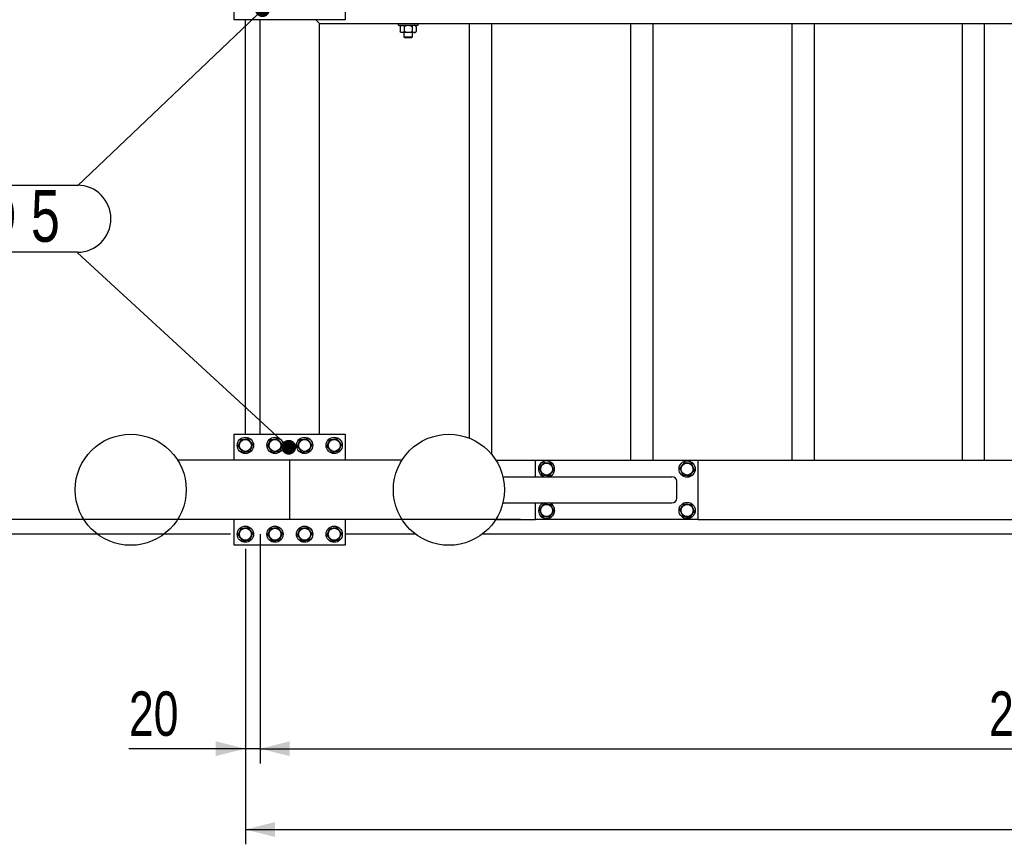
# Model space of a CAD drawing. Header units: millimetres. Extents: x 0 to 841, y 0 to 594.
# Tile 156 of 177: x 606 to 673, y 269 to 325. Entities that reach past the tile are written whole.
import ezdxf

# ---------------------------------------------------------------- set-up
doc = ezdxf.new("R2010")
doc.units = ezdxf.units.MM
doc.layers.add('COTES', color=1, linetype='Continuous')
doc.layers.add('NOTES', color=6, linetype='Continuous')
doc.layers.add('TRAIT-FORT', color=4, linetype='Continuous', lineweight=25)
doc.styles.add('SLDTEXTSTYLE1', font='TXT', dxfattribs={"width": 0.75})
doc.dimstyles.new('SLDDIMSTYLE0', dxfattribs={"dimtxt": 3, "dimasz": 2, "dimexe": 0, "dimexo": 0.0625, "dimgap": 0.75, "dimtad": 1, "dimdec": 0, "dimlfac": 20, "dimrnd": 1e-09, "dimzin": 12, "dimdsep": 46, "dimtxsty": 'SLDTEXTSTYLE1', "dimsah": 1, "dimcen": 0.09, "dimadec": 0, "dimazin": 3, "dimtfac": 1, "dimtdec": 0, "dimtofl": 0, "dimtmove": 0, "dimatfit": 3, "dimfxl": 1, "dimfrac": 2, "dimtolj": 1, "dimtzin": 12, "dimarcsym": 0})
doc.dimstyles.new('SLDDIMSTYLE1', dxfattribs={"dimtxt": 3, "dimasz": 2, "dimexe": 0, "dimexo": 0.0625, "dimgap": 0.75, "dimtad": 1, "dimdec": 0, "dimlfac": 20, "dimrnd": 1e-09, "dimzin": 12, "dimdsep": 46, "dimtxsty": 'SLDTEXTSTYLE1', "dimsah": 1, "dimcen": 0.09, "dimadec": 0, "dimazin": 3, "dimtfac": 1, "dimtdec": 0, "dimtmove": 0, "dimatfit": 0, "dimfxl": 1, "dimfrac": 2, "dimtolj": 1, "dimtzin": 12, "dimarcsym": 0})
doc.dimstyles.new('SLDDIMSTYLE2', dxfattribs={"dimtxt": 0.18, "dimasz": 1, "dimexe": 0, "dimexo": 0.0625, "dimgap": 0, "dimtad": 0, "dimtih": 1, "dimtoh": 1, "dimdec": 0, "dimrnd": 1e-09, "dimzin": 0, "dimdsep": 46, "dimtxsty": 'Standard', "dimblk1": 'DOT', "dimblk2": 'DOT', "dimsah": 1, "dimcen": 0.09, "dimadec": 0, "dimazin": 0, "dimtfac": 1, "dimtdec": 0, "dimtofl": 0, "dimtmove": 0, "dimatfit": 3, "dimldrblk": 'DOT', "dimfxl": 1, "dimfrac": 2, "dimtolj": 1, "dimtzin": 0, "dimarcsym": 0})

# ---------------------------------------------------------------- blocks, each defined once
blk = doc.blocks.new('_D_24')
at = {"layer": 'COTES', "color": 1, "transparency": 16777216}
for p, q in [((622.662, 290.383), (622.662, 274.896)), ((621.662, 289.383), (621.662, 274.896)), ((621.662, 275.896), (613.794, 275.896)), ((622.662, 275.896), (621.662, 275.896)), ((622.662, 275.896), (625.662, 275.896))]:
    blk.add_line(p, q, dxfattribs=at)
for points in [[(621.662, 275.896), (619.662, 276.396), (619.662, 275.396)], [(622.662, 275.896), (624.662, 275.396), (624.662, 276.396)]]:
    blk.add_solid(points, dxfattribs=at)
at = {"layer": 'COTES', "color": 1, "transparency": 16777216, "insert": (613.794, 279.763), "char_height": 3, "attachment_point": 1, "style": 'SLDTEXTSTYLE1'}
blk.add_mtext('20', dxfattribs=at)
blk = doc.blocks.new('_D_25')
at = {"layer": 'COTES', "color": 1, "transparency": 16777216}
for p, q in [((621.662, 289.383), (621.662, 269.437)), ((744.662, 289.383), (744.662, 269.437)), ((621.662, 270.437), (744.662, 270.437))]:
    blk.add_line(p, q, dxfattribs=at)
for points in [[(621.662, 270.437), (623.662, 269.937), (623.662, 270.937)], [(744.662, 270.437), (742.662, 270.937), (742.662, 269.937)]]:
    blk.add_solid(points, dxfattribs=at)
at = {"layer": 'COTES', "color": 1, "transparency": 16777216, "char_height": 3, "attachment_point": 1, "style": 'SLDTEXTSTYLE1'}
for s, insert in [('2460', (673.535, 274.304)), ('Toles', (683.527, 274.304))]:
    blk.add_mtext(s, dxfattribs=dict(at, insert=insert))
blk = doc.blocks.new('_D_32')
at = {"layer": 'COTES', "color": 1, "transparency": 16777216}
for p, q in [((484.049, 291.383), (484.049, 299.032)), ((640.262, 291.383), (483.049, 291.383)), ((484.049, 291.383), (484.049, 290.383)), ((620.662, 290.383), (483.049, 290.383)), ((484.049, 290.383), (484.049, 287.383))]:
    blk.add_line(p, q, dxfattribs=at)
for points in [[(484.049, 291.383), (484.549, 293.383), (483.549, 293.383)], [(484.049, 290.383), (483.549, 288.383), (484.549, 288.383)]]:
    blk.add_solid(points, dxfattribs=at)
at = {"layer": 'COTES', "color": 1, "transparency": 16777216, "insert": (480.182, 294.598), "char_height": 3, "attachment_point": 1, "rotation": 90, "style": 'SLDTEXTSTYLE1'}
blk.add_mtext('20', dxfattribs=at)
blk = doc.blocks.new('_D_33')
at = {"layer": 'COTES', "color": 1, "transparency": 16777216}
for p, q in [((489.662, 327.883), (474.057, 327.883)), ((475.057, 327.883), (475.057, 290.383)), ((620.662, 290.383), (474.057, 290.383))]:
    blk.add_line(p, q, dxfattribs=at)
for points in [[(475.057, 327.883), (474.557, 325.883), (475.557, 325.883)], [(475.057, 290.383), (475.557, 292.383), (474.557, 292.383)]]:
    blk.add_solid(points, dxfattribs=at)
at = {"layer": 'COTES', "color": 1, "transparency": 16777216, "char_height": 3, "attachment_point": 1, "rotation": 90, "style": 'SLDTEXTSTYLE1'}
for s, insert in [('TOLES', (471.19, 307.448)), ('750', (471.19, 299.673))]:
    blk.add_mtext(s, dxfattribs=dict(at, insert=insert))
blk = doc.blocks.new('_D_34')
at = {"layer": 'COTES', "color": 1, "transparency": 16777216}
for p, q in [((743.662, 298.283), (743.662, 274.896)), ((622.662, 290.383), (622.662, 274.896)), ((622.662, 275.896), (743.662, 275.896))]:
    blk.add_line(p, q, dxfattribs=at)
for points in [[(622.662, 275.896), (624.662, 275.396), (624.662, 276.396)], [(743.662, 275.896), (741.662, 276.396), (741.662, 275.396)]]:
    blk.add_solid(points, dxfattribs=at)
at = {"layer": 'COTES', "color": 1, "transparency": 16777216, "char_height": 3, "attachment_point": 1, "style": 'SLDTEXTSTYLE1'}
for s, insert in [('2420', (671.91, 279.763)), ('Cadre', (681.902, 279.763))]:
    blk.add_mtext(s, dxfattribs=dict(at, insert=insert))
blk = doc.blocks.new('SW_NOTE_33')
at = {"layer": 'NOTES', "color": 0}
for p, q in [((-13.585, 0.046), (0, 0.046)), ((0, -4.482), (-13.585, -4.482))]:
    blk.add_line(p, q, dxfattribs=at)
for centre, start, end in [((-13.585, -2.218), 90, 270), ((0, -2.218), 270, 90)]:
    blk.add_arc(centre, 2.264, start, end, dxfattribs=at)
at = {"layer": 'NOTES', "color": 0, "insert": (-6.748, -0.274), "char_height": 3.5, "attachment_point": 2, "style": 'SLDTEXTSTYLE1'}
blk.add_mtext('PIED 5', dxfattribs=at)
blk = doc.blocks.new('_Dot')
at = {"color": 0, "linetype": 'ByBlock', "lineweight": -2}
blk.add_line((-0.5, 0), (-1, 0), dxfattribs=at)
at = {"color": 0, "linetype": 'ByBlock', "const_width": 0.5}
blk.add_lwpolyline([(-0.25, 0, 1), (0.25, 0, 1)], format="xyb", close=True, dxfattribs=at)

msp = doc.modelspace()

# ---------------------------------------------------------------- linework, layer by layer
at = {"layer": 'TRAIT-FORT', "color": 4, "linetype": 'Continuous', "lineweight": 25}
for p, q in [((620.912, 325.133), (620.912, 326.883)), ((628.412, 326.883), (628.412, 325.133)), ((628.412, 325.133), (620.912, 325.133)), ((621.662, 297.133), (621.662, 325.133)), ((622.662, 297.133), (622.662, 325.133)), ((626.662, 324.883), (626.412, 325.133)), ((626.412, 325.133), (626.662, 324.883)), ((626.662, 324.883), (681.162, 324.883)), ((626.662, 297.133), (626.662, 324.883)), ((631.987, 324.883), (631.987, 324.758)), ((631.987, 324.758), (633.337, 324.758)), ((632.187, 324.758), (632.114, 324.685)), ((632.114, 324.685), (632.114, 324.332)), ((632.387, 324.685), (632.387, 324.332)), ((632.935, 324.685), (632.935, 324.332)), ((633.21, 324.685), (633.137, 324.758)), ((633.211, 324.685), (633.211, 324.332)), ((633.337, 324.758), (633.337, 324.883)), ((636.812, 296.862), (636.812, 324.883)), ((638.312, 295.761), (638.312, 324.883)), ((647.712, 295.383), (647.712, 324.883)), ((649.212, 295.383), (649.212, 324.883)), ((658.612, 295.383), (658.612, 324.883)), ((660.112, 295.383), (660.112, 324.883)), ((670.112, 295.383), (670.112, 324.883)), ((671.612, 295.383), (671.612, 324.883)), ((632.114, 324.332), (632.187, 324.258)), ((632.25, 324.258), (632.187, 324.258)), ((632.661, 324.258), (632.25, 324.258)), ((632.362, 324.258), (632.362, 323.983)), ((633.073, 324.258), (632.661, 324.258)), ((632.962, 323.983), (632.962, 324.258)), ((633.137, 324.258), (633.073, 324.258)), ((633.137, 324.258), (633.211, 324.332)), ((632.362, 323.983), (632.437, 323.908)), ((632.362, 323.983), (632.962, 323.983)), ((632.887, 323.908), (632.437, 323.908)), ((632.887, 323.908), (632.962, 323.983)), ((620.912, 295.383), (620.912, 297.133)), ((620.912, 297.133), (628.412, 297.133)), ((628.412, 297.133), (628.412, 295.383)), ((624.662, 295.383), (617.084, 295.383)), ((632.24, 295.383), (624.662, 295.383)), ((624.662, 295.083), (624.662, 295.383)), ((624.662, 295.083), (624.662, 295.383)), ((624.662, 291.683), (624.662, 295.083)), ((638.584, 295.383), (641.262, 295.383)), ((641.262, 295.383), (652.262, 295.383)), ((641.262, 294.258), (641.262, 295.383)), ((652.262, 295.383), (679.412, 295.383)), ((652.262, 291.383), (652.262, 295.383)), ((639.059, 294.258), (650.467, 294.258)), ((650.819, 292.808), (650.819, 293.958)), ((639.059, 292.508), (650.467, 292.508)), ((641.262, 291.383), (641.262, 292.508)), ((624.662, 291.383), (624.662, 291.683)), ((624.662, 291.383), (624.662, 291.683)), ((624.662, 291.383), (617.084, 291.383)), ((620.912, 289.633), (620.912, 291.383)), ((632.24, 291.383), (624.662, 291.383)), ((628.412, 291.383), (628.412, 289.633)), ((638.584, 291.383), (641.262, 291.383)), ((652.262, 291.383), (641.262, 291.383)), ((652.262, 291.383), (679.412, 291.383)), ((633.162, 290.383), (628.412, 290.383)), ((679.412, 290.383), (637.662, 290.383)), ((628.412, 289.633), (620.912, 289.633))]:
    msp.add_line(p, q, dxfattribs=at)
at = {"layer": 'TRAIT-FORT', "color": 4, "linetype": 'Continuous', "lineweight": 25, "flags": 128}
msp.add_lwpolyline([(642.332, 292.43), (642.247, 292.48), (642.176, 292.508)], dxfattribs=at)
at = {"layer": 'TRAIT-FORT', "color": 4, "linetype": 'Continuous', "lineweight": 25}
for centre, radius in [((613.912, 293.383), 3.75), ((621.662, 296.383), 0.55), ((621.662, 296.383), 0.404), ((623.662, 296.383), 0.55), ((623.662, 296.383), 0.404), ((625.662, 296.383), 0.55), ((625.662, 296.383), 0.404), ((627.662, 296.383), 0.55), ((627.662, 296.383), 0.404), ((635.412, 293.383), 3.75), ((642.012, 294.783), 0.404), ((651.512, 294.783), 0.55), ((651.512, 294.783), 0.404), ((642.012, 291.983), 0.404), ((651.512, 291.983), 0.55), ((651.512, 291.983), 0.404), ((621.662, 290.383), 0.55), ((621.662, 290.383), 0.404), ((623.662, 290.383), 0.55), ((623.662, 290.383), 0.404), ((625.662, 290.383), 0.55), ((625.662, 290.383), 0.404), ((627.662, 290.383), 0.55), ((627.662, 290.383), 0.404)]:
    msp.add_circle(centre, radius, dxfattribs=at)
for centre, start, end in [((642.012, 294.783), 54.39481, 252.65856), ((642.012, 294.783), 287.34144, 54.39481), ((642.012, 291.983), 107.34144, 54.39481)]:
    msp.add_arc(centre, 0.55, start, end, dxfattribs=at)
for centre, start_param, end_param in [((650.467, 293.958), 0, 1.570796), ((650.467, 292.808), 4.712389, 6.283185)]:
    msp.add_ellipse(centre, major_axis=(0.353, 0), ratio=0.850615, start_param=start_param, end_param=end_param, dxfattribs=at)
for points, knots in [([(632.114, 324.685), (632.132, 324.702), (632.17, 324.737), (632.217, 324.757), (632.244, 324.758), (632.25, 324.758)], [0, 0, 0, 0, 0.432385, 0.879554, 1, 1, 1, 1]), ([(632.25, 324.758), (632.274, 324.754), (632.322, 324.745), (632.365, 324.705), (632.387, 324.685)], [0, 0, 0, 0, 0.504, 1, 1, 1, 1]), ([(632.387, 324.685), (632.407, 324.694), (632.458, 324.718), (632.544, 324.747), (632.617, 324.758), (632.656, 324.758), (632.661, 324.758)], [0, 0, 0, 0, 0.237039, 0.589019, 0.951631, 1, 1, 1, 1]), ([(632.661, 324.758), (632.69, 324.756), (632.75, 324.753), (632.843, 324.727), (632.903, 324.699), (632.935, 324.685)], [0, 0, 0, 0, 0.30999, 0.629546, 1, 1, 1, 1]), ([(633.073, 324.758), (633.049, 324.754), (633, 324.745), (632.957, 324.705), (632.935, 324.685)], [0, 0, 0, 0, 0.504, 1, 1, 1, 1]), ([(633.211, 324.685), (633.192, 324.702), (633.153, 324.737), (633.106, 324.757), (633.079, 324.758), (633.073, 324.758)], [0, 0, 0, 0, 0.432385, 0.879554, 1, 1, 1, 1]), ([(632.25, 324.258), (632.226, 324.262), (632.178, 324.271), (632.135, 324.311), (632.114, 324.332)], [0, 0, 0, 0, 0.504, 1, 1, 1, 1]), ([(632.387, 324.332), (632.368, 324.314), (632.33, 324.279), (632.283, 324.26), (632.256, 324.258), (632.25, 324.258)], [0, 0, 0, 0, 0.432385, 0.879554, 1, 1, 1, 1]), ([(632.661, 324.258), (632.656, 324.258), (632.618, 324.258), (632.545, 324.269), (632.459, 324.297), (632.407, 324.322), (632.387, 324.332)], [0, 0, 0, 0, 0.048369, 0.39933, 0.762965, 1, 1, 1, 1]), ([(632.935, 324.332), (632.903, 324.317), (632.844, 324.29), (632.751, 324.263), (632.691, 324.26), (632.661, 324.258)], [0, 0, 0, 0, 0.3704571, 0.6810182, 1, 1, 1, 1]), ([(632.935, 324.332), (632.954, 324.314), (632.992, 324.279), (633.04, 324.26), (633.067, 324.258), (633.073, 324.258)], [0, 0, 0, 0, 0.432385, 0.879554, 1, 1, 1, 1]), ([(633.073, 324.258), (633.097, 324.262), (633.145, 324.271), (633.189, 324.311), (633.211, 324.332)], [0, 0, 0, 0, 0.504, 1, 1, 1, 1]), ([(621.175, 296.322), (621.192, 296.362), (621.225, 296.441), (621.275, 296.559), (621.322, 296.671), (621.351, 296.74), (621.366, 296.775)], [0, 0, 0, 0, 0.264605, 0.534948, 0.765343, 1, 1, 1, 1]), ([(621.366, 296.775), (621.428, 296.782), (621.531, 296.795), (621.679, 296.814), (621.779, 296.826), (621.837, 296.833), (621.853, 296.835)], [0, 0, 0, 0, 0.385549, 0.637642, 0.896546, 1, 1, 1, 1]), ([(622.149, 296.444), (622.123, 296.478), (622.071, 296.546), (621.994, 296.648), (621.921, 296.745), (621.876, 296.805), (621.853, 296.835)], [0, 0, 0, 0, 0.264605, 0.534948, 0.765343, 1, 1, 1, 1]), ([(623.175, 296.322), (623.192, 296.362), (623.225, 296.441), (623.275, 296.559), (623.322, 296.671), (623.351, 296.74), (623.366, 296.775)], [0, 0, 0, 0, 0.264605, 0.534948, 0.765343, 1, 1, 1, 1]), ([(623.366, 296.775), (623.428, 296.782), (623.531, 296.795), (623.679, 296.814), (623.779, 296.826), (623.837, 296.833), (623.853, 296.835)], [0, 0, 0, 0, 0.385549, 0.637642, 0.896546, 1, 1, 1, 1]), ([(624.149, 296.444), (624.123, 296.478), (624.071, 296.546), (623.994, 296.648), (623.921, 296.745), (623.876, 296.805), (623.853, 296.835)], [0, 0, 0, 0, 0.264605, 0.534948, 0.765343, 1, 1, 1, 1]), ([(625.175, 296.322), (625.192, 296.362), (625.225, 296.441), (625.275, 296.559), (625.322, 296.671), (625.351, 296.74), (625.366, 296.775)], [0, 0, 0, 0, 0.264605, 0.534948, 0.765343, 1, 1, 1, 1]), ([(625.366, 296.775), (625.428, 296.782), (625.531, 296.795), (625.679, 296.814), (625.779, 296.826), (625.837, 296.833), (625.853, 296.835)], [0, 0, 0, 0, 0.385549, 0.637642, 0.896546, 1, 1, 1, 1]), ([(626.149, 296.444), (626.123, 296.478), (626.071, 296.546), (625.994, 296.648), (625.921, 296.745), (625.876, 296.805), (625.853, 296.835)], [0, 0, 0, 0, 0.264605, 0.534948, 0.765343, 1, 1, 1, 1]), ([(627.175, 296.322), (627.192, 296.362), (627.225, 296.441), (627.275, 296.559), (627.322, 296.671), (627.351, 296.74), (627.366, 296.775)], [0, 0, 0, 0, 0.264605, 0.534948, 0.765343, 1, 1, 1, 1]), ([(627.366, 296.775), (627.428, 296.782), (627.531, 296.795), (627.679, 296.814), (627.779, 296.826), (627.837, 296.833), (627.853, 296.835)], [0, 0, 0, 0, 0.385549, 0.637642, 0.896546, 1, 1, 1, 1]), ([(628.149, 296.444), (628.123, 296.478), (628.071, 296.546), (627.994, 296.648), (627.921, 296.745), (627.876, 296.805), (627.853, 296.835)], [0, 0, 0, 0, 0.264605, 0.534948, 0.765343, 1, 1, 1, 1]), ([(621.175, 296.322), (621.201, 296.289), (621.253, 296.22), (621.33, 296.118), (621.403, 296.021), (621.448, 295.961), (621.471, 295.931)], [0, 0, 0, 0, 0.264605, 0.534948, 0.765343, 1, 1, 1, 1]), ([(622.149, 296.444), (622.132, 296.404), (622.099, 296.325), (622.049, 296.208), (622.002, 296.095), (621.973, 296.026), (621.958, 295.992)], [0, 0, 0, 0, 0.264605, 0.534948, 0.765343, 1, 1, 1, 1]), ([(623.175, 296.322), (623.201, 296.289), (623.253, 296.22), (623.33, 296.118), (623.403, 296.021), (623.448, 295.961), (623.471, 295.931)], [0, 0, 0, 0, 0.264605, 0.534948, 0.765343, 1, 1, 1, 1]), ([(624.149, 296.444), (624.132, 296.404), (624.099, 296.325), (624.049, 296.208), (624.002, 296.095), (623.973, 296.026), (623.958, 295.992)], [0, 0, 0, 0, 0.264605, 0.534948, 0.765343, 1, 1, 1, 1]), ([(625.175, 296.322), (625.201, 296.289), (625.253, 296.22), (625.33, 296.118), (625.403, 296.021), (625.448, 295.961), (625.471, 295.931)], [0, 0, 0, 0, 0.264605, 0.534948, 0.765343, 1, 1, 1, 1]), ([(626.149, 296.444), (626.132, 296.404), (626.099, 296.325), (626.049, 296.208), (626.002, 296.095), (625.973, 296.026), (625.958, 295.992)], [0, 0, 0, 0, 0.264605, 0.534948, 0.765343, 1, 1, 1, 1]), ([(627.175, 296.322), (627.201, 296.289), (627.253, 296.22), (627.33, 296.118), (627.403, 296.021), (627.448, 295.961), (627.471, 295.931)], [0, 0, 0, 0, 0.264605, 0.534948, 0.765343, 1, 1, 1, 1]), ([(628.149, 296.444), (628.132, 296.404), (628.099, 296.325), (628.049, 296.208), (628.002, 296.095), (627.973, 296.026), (627.958, 295.992)], [0, 0, 0, 0, 0.264605, 0.534948, 0.765343, 1, 1, 1, 1]), ([(621.471, 295.931), (621.533, 295.939), (621.635, 295.952), (621.784, 295.97), (621.884, 295.982), (621.942, 295.99), (621.958, 295.992)], [0, 0, 0, 0, 0.3855495, 0.6376419, 0.8965462, 1, 1, 1, 1]), ([(623.471, 295.931), (623.533, 295.939), (623.635, 295.952), (623.784, 295.97), (623.884, 295.982), (623.942, 295.99), (623.958, 295.992)], [0, 0, 0, 0, 0.3855495, 0.6376419, 0.8965462, 1, 1, 1, 1]), ([(625.471, 295.931), (625.533, 295.939), (625.635, 295.952), (625.784, 295.97), (625.884, 295.982), (625.942, 295.99), (625.958, 295.992)], [0, 0, 0, 0, 0.3855495, 0.6376419, 0.8965462, 1, 1, 1, 1]), ([(627.471, 295.931), (627.533, 295.939), (627.635, 295.952), (627.784, 295.97), (627.884, 295.982), (627.942, 295.99), (627.958, 295.992)], [0, 0, 0, 0, 0.3855495, 0.6376419, 0.8965462, 1, 1, 1, 1]), ([(641.524, 294.834), (641.549, 294.869), (641.6, 294.938), (641.675, 295.042), (641.746, 295.14), (641.79, 295.201), (641.812, 295.231)], [0, 0, 0, 0, 0.264605, 0.534948, 0.765343, 1, 1, 1, 1]), ([(641.524, 294.834), (641.541, 294.795), (641.576, 294.717), (641.628, 294.6), (641.678, 294.489), (641.708, 294.42), (641.724, 294.386)], [0, 0, 0, 0, 0.264605, 0.534948, 0.765343, 1, 1, 1, 1]), ([(641.812, 295.231), (641.874, 295.225), (641.977, 295.214), (642.126, 295.198), (642.226, 295.188), (642.284, 295.182), (642.3, 295.18)], [0, 0, 0, 0, 0.385549, 0.637642, 0.896546, 1, 1, 1, 1]), ([(642.5, 294.732), (642.475, 294.697), (642.425, 294.628), (642.35, 294.525), (642.278, 294.426), (642.234, 294.365), (642.212, 294.335)], [0, 0, 0, 0, 0.264605, 0.534948, 0.765343, 1, 1, 1, 1]), ([(642.5, 294.732), (642.483, 294.771), (642.448, 294.849), (642.396, 294.966), (642.346, 295.077), (642.316, 295.146), (642.3, 295.18)], [0, 0, 0, 0, 0.264605, 0.534948, 0.765343, 1, 1, 1, 1]), ([(651.024, 294.834), (651.049, 294.869), (651.1, 294.938), (651.175, 295.042), (651.246, 295.14), (651.29, 295.201), (651.312, 295.231)], [0, 0, 0, 0, 0.264605, 0.534948, 0.765343, 1, 1, 1, 1]), ([(651.024, 294.834), (651.041, 294.795), (651.076, 294.717), (651.128, 294.6), (651.178, 294.489), (651.208, 294.42), (651.224, 294.386)], [0, 0, 0, 0, 0.264605, 0.534948, 0.765343, 1, 1, 1, 1]), ([(651.312, 295.231), (651.374, 295.225), (651.477, 295.214), (651.626, 295.198), (651.726, 295.188), (651.784, 295.182), (651.8, 295.18)], [0, 0, 0, 0, 0.385549, 0.637642, 0.896546, 1, 1, 1, 1]), ([(652, 294.732), (651.975, 294.697), (651.925, 294.628), (651.85, 294.525), (651.778, 294.426), (651.734, 294.365), (651.712, 294.335)], [0, 0, 0, 0, 0.264605, 0.534948, 0.765343, 1, 1, 1, 1]), ([(652, 294.732), (651.983, 294.771), (651.948, 294.849), (651.896, 294.966), (651.846, 295.077), (651.816, 295.146), (651.8, 295.18)], [0, 0, 0, 0, 0.264605, 0.534948, 0.765343, 1, 1, 1, 1]), ([(641.724, 294.386), (641.786, 294.38), (641.888, 294.369), (642.037, 294.353), (642.138, 294.343), (642.195, 294.337), (642.212, 294.335)], [0, 0, 0, 0, 0.385549, 0.637642, 0.896546, 1, 1, 1, 1]), ([(651.224, 294.386), (651.286, 294.38), (651.388, 294.369), (651.537, 294.353), (651.638, 294.343), (651.695, 294.337), (651.712, 294.335)], [0, 0, 0, 0, 0.385549, 0.637642, 0.896546, 1, 1, 1, 1]), ([(641.524, 292.034), (641.549, 292.069), (641.6, 292.138), (641.675, 292.242), (641.746, 292.34), (641.79, 292.401), (641.812, 292.431)], [0, 0, 0, 0, 0.264605, 0.534948, 0.765343, 1, 1, 1, 1]), ([(641.812, 292.431), (641.874, 292.425), (641.977, 292.414), (642.126, 292.398), (642.226, 292.388), (642.284, 292.382), (642.3, 292.38)], [0, 0, 0, 0, 0.385549, 0.637642, 0.896546, 1, 1, 1, 1]), ([(642.5, 291.932), (642.483, 291.971), (642.448, 292.049), (642.396, 292.166), (642.346, 292.277), (642.316, 292.346), (642.3, 292.38)], [0, 0, 0, 0, 0.264605, 0.534948, 0.765343, 1, 1, 1, 1]), ([(651.024, 292.034), (651.049, 292.069), (651.1, 292.138), (651.175, 292.242), (651.246, 292.34), (651.29, 292.401), (651.312, 292.431)], [0, 0, 0, 0, 0.264605, 0.534948, 0.765343, 1, 1, 1, 1]), ([(651.312, 292.431), (651.374, 292.425), (651.477, 292.414), (651.626, 292.398), (651.726, 292.388), (651.784, 292.382), (651.8, 292.38)], [0, 0, 0, 0, 0.385549, 0.637642, 0.896546, 1, 1, 1, 1]), ([(652, 291.932), (651.983, 291.971), (651.948, 292.049), (651.896, 292.166), (651.846, 292.277), (651.816, 292.346), (651.8, 292.38)], [0, 0, 0, 0, 0.264605, 0.534948, 0.765343, 1, 1, 1, 1]), ([(641.524, 292.034), (641.541, 291.995), (641.576, 291.917), (641.628, 291.8), (641.678, 291.689), (641.708, 291.62), (641.724, 291.586)], [0, 0, 0, 0, 0.264605, 0.534948, 0.765343, 1, 1, 1, 1]), ([(641.724, 291.586), (641.786, 291.58), (641.888, 291.569), (642.037, 291.553), (642.138, 291.543), (642.195, 291.537), (642.212, 291.535)], [0, 0, 0, 0, 0.385549, 0.637642, 0.896546, 1, 1, 1, 1]), ([(642.5, 291.932), (642.475, 291.897), (642.425, 291.828), (642.35, 291.725), (642.278, 291.626), (642.234, 291.565), (642.212, 291.535)], [0, 0, 0, 0, 0.264605, 0.534948, 0.765343, 1, 1, 1, 1]), ([(651.024, 292.034), (651.041, 291.995), (651.076, 291.917), (651.128, 291.8), (651.178, 291.689), (651.208, 291.62), (651.224, 291.586)], [0, 0, 0, 0, 0.264605, 0.534948, 0.765343, 1, 1, 1, 1]), ([(651.224, 291.586), (651.286, 291.58), (651.388, 291.569), (651.537, 291.553), (651.638, 291.543), (651.695, 291.537), (651.712, 291.535)], [0, 0, 0, 0, 0.385549, 0.637642, 0.896546, 1, 1, 1, 1]), ([(652, 291.932), (651.975, 291.897), (651.925, 291.828), (651.85, 291.725), (651.778, 291.626), (651.734, 291.565), (651.712, 291.535)], [0, 0, 0, 0, 0.264605, 0.534948, 0.765343, 1, 1, 1, 1]), ([(621.175, 290.322), (621.192, 290.362), (621.225, 290.441), (621.275, 290.559), (621.322, 290.671), (621.351, 290.74), (621.366, 290.775)], [0, 0, 0, 0, 0.264605, 0.534948, 0.765343, 1, 1, 1, 1]), ([(621.366, 290.775), (621.428, 290.782), (621.531, 290.795), (621.679, 290.814), (621.779, 290.826), (621.837, 290.833), (621.853, 290.835)], [0, 0, 0, 0, 0.385549, 0.637642, 0.896546, 1, 1, 1, 1]), ([(622.149, 290.444), (622.123, 290.478), (622.071, 290.546), (621.994, 290.648), (621.921, 290.745), (621.876, 290.805), (621.853, 290.835)], [0, 0, 0, 0, 0.264605, 0.534948, 0.765343, 1, 1, 1, 1]), ([(623.175, 290.322), (623.192, 290.362), (623.225, 290.441), (623.275, 290.559), (623.322, 290.671), (623.351, 290.74), (623.366, 290.775)], [0, 0, 0, 0, 0.264605, 0.534948, 0.765343, 1, 1, 1, 1]), ([(623.366, 290.775), (623.428, 290.782), (623.531, 290.795), (623.679, 290.814), (623.779, 290.826), (623.837, 290.833), (623.853, 290.835)], [0, 0, 0, 0, 0.385549, 0.637642, 0.896546, 1, 1, 1, 1]), ([(624.149, 290.444), (624.123, 290.478), (624.071, 290.546), (623.994, 290.648), (623.921, 290.745), (623.876, 290.805), (623.853, 290.835)], [0, 0, 0, 0, 0.264605, 0.534948, 0.765343, 1, 1, 1, 1]), ([(625.175, 290.322), (625.192, 290.362), (625.225, 290.441), (625.275, 290.559), (625.322, 290.671), (625.351, 290.74), (625.366, 290.775)], [0, 0, 0, 0, 0.264605, 0.534948, 0.765343, 1, 1, 1, 1]), ([(625.366, 290.775), (625.428, 290.782), (625.531, 290.795), (625.679, 290.814), (625.779, 290.826), (625.837, 290.833), (625.853, 290.835)], [0, 0, 0, 0, 0.385549, 0.637642, 0.896546, 1, 1, 1, 1]), ([(626.149, 290.444), (626.123, 290.478), (626.071, 290.546), (625.994, 290.648), (625.921, 290.745), (625.876, 290.805), (625.853, 290.835)], [0, 0, 0, 0, 0.264605, 0.534948, 0.765343, 1, 1, 1, 1]), ([(627.175, 290.322), (627.192, 290.362), (627.225, 290.441), (627.275, 290.559), (627.322, 290.671), (627.351, 290.74), (627.366, 290.775)], [0, 0, 0, 0, 0.264605, 0.534948, 0.765343, 1, 1, 1, 1]), ([(627.366, 290.775), (627.428, 290.782), (627.531, 290.795), (627.679, 290.814), (627.779, 290.826), (627.837, 290.833), (627.853, 290.835)], [0, 0, 0, 0, 0.385549, 0.637642, 0.896546, 1, 1, 1, 1]), ([(628.149, 290.444), (628.123, 290.478), (628.071, 290.546), (627.994, 290.648), (627.921, 290.745), (627.876, 290.805), (627.853, 290.835)], [0, 0, 0, 0, 0.264605, 0.534948, 0.765343, 1, 1, 1, 1]), ([(621.175, 290.322), (621.201, 290.289), (621.253, 290.22), (621.33, 290.118), (621.403, 290.021), (621.448, 289.961), (621.471, 289.931)], [0, 0, 0, 0, 0.264605, 0.534948, 0.765343, 1, 1, 1, 1]), ([(622.149, 290.444), (622.132, 290.404), (622.099, 290.325), (622.049, 290.208), (622.002, 290.095), (621.973, 290.026), (621.958, 289.992)], [0, 0, 0, 0, 0.264605, 0.534948, 0.765343, 1, 1, 1, 1]), ([(623.175, 290.322), (623.201, 290.289), (623.253, 290.22), (623.33, 290.118), (623.403, 290.021), (623.448, 289.961), (623.471, 289.931)], [0, 0, 0, 0, 0.264605, 0.534948, 0.765343, 1, 1, 1, 1]), ([(624.149, 290.444), (624.132, 290.404), (624.099, 290.325), (624.049, 290.208), (624.002, 290.095), (623.973, 290.026), (623.958, 289.992)], [0, 0, 0, 0, 0.264605, 0.534948, 0.765343, 1, 1, 1, 1]), ([(625.175, 290.322), (625.201, 290.289), (625.253, 290.22), (625.33, 290.118), (625.403, 290.021), (625.448, 289.961), (625.471, 289.931)], [0, 0, 0, 0, 0.264605, 0.534948, 0.765343, 1, 1, 1, 1]), ([(626.149, 290.444), (626.132, 290.404), (626.099, 290.325), (626.049, 290.208), (626.002, 290.095), (625.973, 290.026), (625.958, 289.992)], [0, 0, 0, 0, 0.264605, 0.534948, 0.765343, 1, 1, 1, 1]), ([(627.175, 290.322), (627.201, 290.289), (627.253, 290.22), (627.33, 290.118), (627.403, 290.021), (627.448, 289.961), (627.471, 289.931)], [0, 0, 0, 0, 0.264605, 0.534948, 0.765343, 1, 1, 1, 1]), ([(628.149, 290.444), (628.132, 290.404), (628.099, 290.325), (628.049, 290.208), (628.002, 290.095), (627.973, 290.026), (627.958, 289.992)], [0, 0, 0, 0, 0.264605, 0.534948, 0.765343, 1, 1, 1, 1]), ([(621.471, 289.931), (621.533, 289.939), (621.635, 289.952), (621.784, 289.97), (621.884, 289.982), (621.942, 289.99), (621.958, 289.992)], [0, 0, 0, 0, 0.3855495, 0.6376419, 0.8965462, 1, 1, 1, 1]), ([(623.471, 289.931), (623.533, 289.939), (623.635, 289.952), (623.784, 289.97), (623.884, 289.982), (623.942, 289.99), (623.958, 289.992)], [0, 0, 0, 0, 0.3855495, 0.6376419, 0.8965462, 1, 1, 1, 1]), ([(625.471, 289.931), (625.533, 289.939), (625.635, 289.952), (625.784, 289.97), (625.884, 289.982), (625.942, 289.99), (625.958, 289.992)], [0, 0, 0, 0, 0.3855495, 0.6376419, 0.8965462, 1, 1, 1, 1]), ([(627.471, 289.931), (627.533, 289.939), (627.635, 289.952), (627.784, 289.97), (627.884, 289.982), (627.942, 289.99), (627.958, 289.992)], [0, 0, 0, 0, 0.3855495, 0.6376419, 0.8965462, 1, 1, 1, 1])]:
    msp.add_open_spline(points, degree=3, knots=knots, dxfattribs=at)

# ---------------------------------------------------------------- block references
at = {"layer": 'NOTES', "color": 211}
msp.add_blockref('SW_NOTE_33', (610.314, 313.907), dxfattribs=at)

# ---------------------------------------------------------------- dimensions: what is measured, and where the dimension line sits
at = {"layer": 'COTES', "color": 1}
dim = msp.add_linear_dim(base=(475.057, 290.383), p1=(490.662, 327.883), p2=(621.662, 290.383), angle=90, text='<> TOLES', dimstyle='SLDDIMSTYLE0', dxfattribs=at)
dim.commit()
dim.dimension.update_dxf_attribs({"geometry": '_D_33', "text_midpoint": (475.057, 309.133), "dimtype": 160})
dim = msp.add_linear_dim(base=(484.049, 290.383), p1=(641.262, 291.383), p2=(621.662, 290.383), angle=90, dimstyle='SLDDIMSTYLE1', dxfattribs=at)
dim.commit()
dim.dimension.update_dxf_attribs({"geometry": '_D_32', "text_midpoint": (484.049, 296.815), "dimtype": 160})
for base, p1, p2, text, picture, middle in [((743.662, 275.896), (622.662, 291.383), (743.662, 299.283), '<> Cadre', '_D_34', (683.162, 275.896)), ((744.662, 270.437), (621.662, 290.383), (744.662, 290.383), '<> Toles', '_D_25', (683.162, 270.437))]:
    dim = msp.add_linear_dim(base=base, p1=p1, p2=p2, text=text, dimstyle='SLDDIMSTYLE0', dxfattribs=at)
    dim.commit()
    dim.dimension.update_dxf_attribs({"geometry": picture, "text_midpoint": middle, "dimtype": 160})
dim = msp.add_linear_dim(base=(621.662, 275.896), p1=(622.662, 291.383), p2=(621.662, 290.383), dimstyle='SLDDIMSTYLE1', dxfattribs=at)
dim.commit()
dim.dimension.update_dxf_attribs({"geometry": '_D_24', "text_midpoint": (616.01, 275.896), "dimtype": 160})

# ---------------------------------------------------------------- leaders
at = {"layer": 'NOTES', "color": 211}
for points in [[(622.812, 325.81), (610.314, 313.907)], [(624.591, 296.255), (610.314, 309.379)]]:
    msp.add_leader(points, dimstyle='SLDDIMSTYLE2', dxfattribs=at)

doc.saveas('drawing.dxf')
